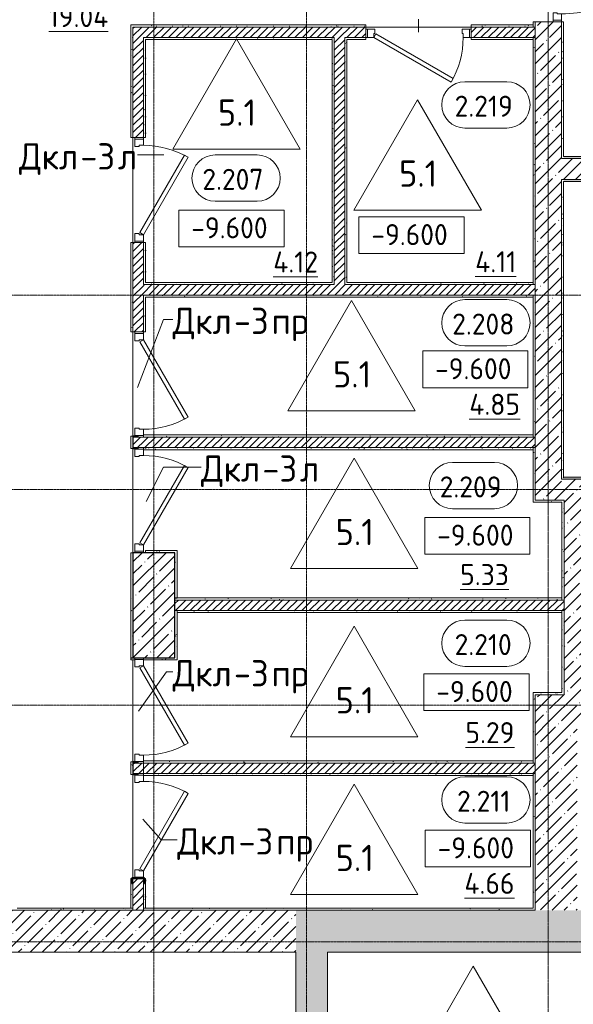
# Model space of a CAD drawing. Header units: millimetres. Extents: x -4136 to 63268, y -10605 to 130973.
# Tile 35 of 47: x 3174 to 8437, y 80105 to 89470. Entities that reach past the tile are written whole.
import ezdxf

# ---------------------------------------------------------------- set-up
doc = ezdxf.new("R2010")
doc.units = ezdxf.units.MM
doc.linetypes.add('4_ Штрихпунктир_ 10 х 2 мм', pattern=[14, 10, -2, 0, -2])
for name, color, linetype, lineweight in [('A-AREA-IDEN', 7, 'Continuous', 5), ('A-DOOR', 7, 'Continuous', 13), ('A-DOOR-FRAM', 7, 'Continuous', 13), ('A-DOOR-IDEN', 7, 'Continuous', 5), ('A-FLOR', 7, 'Continuous', 13), ('A-FLOR-IDEN', 7, 'Continuous', 5), ('A-WALL', 7, 'Continuous', 13), ('A-WALL-PATT', 7, 'Continuous', 13), ('G-ANNO-DIMS', 7, 'Continuous', 5), ('I-WALL', 7, 'Continuous', 13), ('S-COLS', 7, 'Continuous', 25), ('S-GRID', 7, 'Continuous', 5)]:
    doc.layers.add(name, color=color, linetype=linetype, lineweight=lineweight)
doc.styles.add('GOST Common_2', font='GOST_Common.ttf', dxfattribs={"height": 250})
doc.styles.add('GOST Common_3', font='GOST_Common.ttf', dxfattribs={"height": 200})
pattern_1 = [(0, (0, 0), (203.2, 50.8), [3.353, -149.047, 3.353, -149.047, -812.8]), (0, (0, 0), (203.2, 50.8), [-304.8, 3.353, -301.447, 3.353, -149.047, -355.6]), (0, (0, 0), (203.2, 50.8), [-762, 3.353, -98.247, 3.353, -250.647]), (120, (76.2, 25.4), (-145.59409, 150.576362), [3.353, -149.047, 3.353, -149.047, -812.8]), (120, (76.2, 25.4), (-145.59409, 150.576362), [-304.8, 3.353, -301.447, 3.353, -149.047, -355.6]), (120, (76.2, 25.4), (-145.59409, 150.576362), [-762, 3.353, -98.247, 3.353, -250.647]), (240, (101.6, 127), (-57.60591, -201.376362), [3.353, -149.047, 3.353, -149.047, -812.8]), (240, (101.6, 127), (-57.60591, -201.376362), [-304.8, 3.353, -301.447, 3.353, -149.047, -355.6]), (240, (101.6, 127), (-57.60591, -201.376362), [-762, 3.353, -98.247, 3.353, -250.647])]
pattern_2 = [(45, (0, 0), (-35.35534, 35.35534), [])]
pattern_3 = [(45, (0, 0), (-114.04925, 114.04925), []), (45, (114.05, 0), (-114.04925, 114.04925), [201.612, -40.322, 3.353, -36.97])]

# ---------------------------------------------------------------- blocks, each defined once
blk = doc.blocks.new('Наметкина 10_РД_АР_П_Отделка_R21_rvt-1--02_Подвал_МП_часть А')
at = {"layer": 'A-WALL-PATT', "lineweight": 5}
h = blk.add_hatch(dxfattribs=at)
h.set_pattern_fill('FP_16', color=256, style=0, pattern_type=2)
h.set_pattern_definition(pattern_1)
h.paths.add_polyline_path([(8345, 88150), (8345, 89450), (8325, 89450), (8325, 88150)])
h.paths.add_polyline_path([(8325, 90750), (8345, 90750), (8345, 90950), (8325, 90950)])
h = blk.add_hatch(dxfattribs=at)
h.set_pattern_fill('FP_16', color=256, style=0, pattern_type=2)
h.set_pattern_definition(pattern_1)
h.paths.add_polyline_path([(8055, 89400), (8075, 89400), (8075, 89450), (8055, 89450)])
h.paths.add_polyline_path([(8075, 90750), (8075, 90930), (8055, 90930), (8055, 90750)])
h = blk.add_hatch(dxfattribs=at)
h.set_pattern_fill('FP_16', color=256, style=0, pattern_type=2)
h.set_pattern_definition(pattern_1)
h.paths.add_polyline_path([(4248.4, 85390), (4248.4, 85510), (4230, 85510), (4230, 85390)])
h.paths.add_polyline_path([(4230, 86500), (4250, 86500), (4250, 87350), (4230, 87350)])
h.paths.add_polyline_path([(4230, 88350), (4250, 88350), (4250, 89420), (4230, 89420)])
h = blk.add_hatch(dxfattribs=at)
h.set_pattern_fill('FP_16', color=256, style=0, pattern_type=2)
h.set_pattern_definition(pattern_1)
h.paths.add_polyline_path([(6465, 89400), (6465, 89420), (4250, 89420), (4250, 89400), (6262.6, 89400)])
h.paths.add_polyline_path([(8055, 89400), (8055, 89420), (7465, 89420), (7465, 89400), (7982.9, 89400)])
h = blk.add_hatch(dxfattribs=at)
h.set_pattern_fill('FP_16', color=256, style=0, pattern_type=2)
h.set_pattern_definition(pattern_1)
h.paths.add_polyline_path([(6145, 89280), (6165, 89280), (6165, 89300), (4350, 89300), (4350, 89280), (4542.2, 89280)])
h = blk.add_hatch(dxfattribs=at)
h.set_pattern_fill('FP_16', color=256, style=0, pattern_type=2)
h.set_pattern_definition(pattern_1)
h.paths.add_polyline_path([(4370, 86970), (4370, 87350), (4350, 87350), (4350, 86970)])
h.paths.add_polyline_path([(4350, 88350), (4370, 88350), (4370, 89280), (4350, 89280)])
h = blk.add_hatch(dxfattribs=at)
h.set_pattern_fill('FP_16', color=256, style=0, pattern_type=2)
h.set_pattern_definition(pattern_1)
h.paths.add_polyline_path([(6165, 86970), (6165, 89280), (6145, 89280), (6145, 86970)])
h = blk.add_hatch(dxfattribs=at)
h.set_pattern_fill('FP_16', color=256, style=0, pattern_type=2)
h.set_pattern_definition(pattern_1)
h.paths.add_polyline_path([(6465, 89280), (6465, 89300), (6265, 89300), (6265, 89280), (6285, 89280)])
h.paths.add_polyline_path([(8055, 89280), (8055, 89300), (7465, 89300), (7465, 89280), (7982.9, 89280)])
h = blk.add_hatch(dxfattribs=at)
h.set_pattern_fill('FP_16', color=256, style=0, pattern_type=2)
h.set_pattern_definition(pattern_1)
h.paths.add_polyline_path([(6285, 86970), (6285, 89280), (6265, 89280), (6265, 86970)])
h = blk.add_hatch(dxfattribs=at)
h.set_pattern_fill('FP_16', color=256, style=0, pattern_type=2)
h.set_pattern_definition(pattern_1)
h.paths.add_polyline_path([(8075, 86950), (8075, 89300), (8055, 89300), (8055, 86950)])
h = blk.add_hatch(dxfattribs=at)
h.set_pattern_fill('FP_16', color=256, style=0, pattern_type=2)
h.set_pattern_definition(pattern_1)
h.paths.add_polyline_path([(17175, 88150), (17175, 88170), (14785.6, 88170), (14785.6, 88150)])
h.paths.add_polyline_path([(13144, 88150), (14200, 88150), (14200, 88170), (10750, 88170), (10750, 88150)])
h.paths.add_polyline_path([(8345, 88150), (9450, 88150), (9450, 88170), (8345, 88170)])
h = blk.add_hatch(dxfattribs=at)
h.set_pattern_fill('FP_16', color=256, style=0, pattern_type=2)
h.set_pattern_definition(pattern_1)
h.paths.add_polyline_path([(8345, 85100), (8345, 87950), (8325, 87950), (8325, 85100)])
h = blk.add_hatch(dxfattribs=at)
h.set_pattern_fill('FP_16', color=256, style=0, pattern_type=2)
h.set_pattern_definition(pattern_1)
h.paths.add_polyline_path([(17425, 87930), (17425, 87950), (10750, 87950), (10750, 87930), (16584.7, 87930)])
h.paths.add_polyline_path([(9450, 87930), (9450, 87950), (8345, 87950), (8345, 87930)])
h = blk.add_hatch(dxfattribs=at)
h.set_pattern_fill('FP_16', color=256, style=0, pattern_type=2)
h.set_pattern_definition(pattern_1)
h.paths.add_polyline_path([(4350, 86950), (6165, 86950), (6165, 86970), (4350, 86970)])
h = blk.add_hatch(dxfattribs=at)
h.set_pattern_fill('FP_16', color=256, style=0, pattern_type=2)
h.set_pattern_definition(pattern_1)
h.paths.add_polyline_path([(8055, 86950), (8055, 86970), (6265, 86970), (6265, 86950), (7982.9, 86950)])
h = blk.add_hatch(dxfattribs=at)
h.set_pattern_fill('FP_16', color=256, style=0, pattern_type=2)
h.set_pattern_definition(pattern_1)
h.paths.add_polyline_path([(8055, 86830), (8055, 86850), (4350, 86850), (4350, 86830), (7982.9, 86830)])
h = blk.add_hatch(dxfattribs=at)
h.set_pattern_fill('FP_16', color=256, style=0, pattern_type=2)
h.set_pattern_definition(pattern_1)
h.paths.add_polyline_path([(4370, 86500), (4370, 86830), (4350, 86830), (4350, 86500)])
h = blk.add_hatch(dxfattribs=at)
h.set_pattern_fill('FP_16', color=256, style=0, pattern_type=2)
h.set_pattern_definition(pattern_1)
h.paths.add_polyline_path([(8075, 85500), (8075, 86850), (8055, 86850), (8055, 85500)])
h = blk.add_hatch(dxfattribs=at)
h.set_pattern_fill('FP_16', color=256, style=0, pattern_type=2)
h.set_pattern_definition(pattern_1)
h.paths.add_polyline_path([(8055, 85500), (8055, 85520), (4350, 85520), (4350, 85500), (7982.9, 85500)])
h = blk.add_hatch(dxfattribs=at)
h.set_pattern_fill('FP_16', color=256, style=0, pattern_type=2)
h.set_pattern_definition(pattern_1)
h.paths.add_polyline_path([(4370, 85380), (4370, 85400), (4350, 85400), (4350, 85380)])
h = blk.add_hatch(dxfattribs=at)
h.set_pattern_fill('FP_16', color=256, style=0, pattern_type=2)
h.set_pattern_definition(pattern_1)
h.paths.add_polyline_path([(8055, 85380), (8055, 85400), (4370, 85400), (4370, 85380), (7982.9, 85380)])
h = blk.add_hatch(dxfattribs=at)
h.set_pattern_fill('FP_16', color=256, style=0, pattern_type=2)
h.set_pattern_definition(pattern_1)
h.paths.add_polyline_path([(8075, 84880), (8075, 85400), (8055, 85400), (8055, 84880)])
h = blk.add_hatch(dxfattribs=at)
h.set_pattern_fill('FP_16', color=256, style=0, pattern_type=2)
h.set_pattern_definition(pattern_1)
h.paths.add_polyline_path([(14855, 85100), (14855, 85120), (13930, 85120), (13930, 85100)])
h.paths.add_polyline_path([(15955, 85100), (16750, 85100), (16750, 85120), (15955, 85120)])
h.paths.add_polyline_path([(10805, 85100), (10805, 85120), (9880, 85120), (9880, 85100)])
h.paths.add_polyline_path([(11905, 85100), (12830, 85100), (12830, 85120), (11905, 85120)])
h.paths.add_polyline_path([(8345, 85100), (8780, 85100), (8780, 85120), (8345, 85120)])
h = blk.add_hatch(dxfattribs=at)
h.set_pattern_fill('FP_16', color=256, style=0, pattern_type=2)
h.set_pattern_definition(pattern_1)
h.paths.add_polyline_path([(8330, 84880), (8330, 84900), (8075, 84900), (8075, 84880)])
h = blk.add_hatch(dxfattribs=at)
h.set_pattern_fill('FP_16', color=256, style=0, pattern_type=2)
h.set_pattern_definition(pattern_1)
h.paths.add_polyline_path([(8350, 83950), (8350, 84900), (8330, 84900), (8330, 83950)])
h = blk.add_hatch(dxfattribs=at)
h.set_pattern_fill('FP_16', color=256, style=0, pattern_type=2)
h.set_pattern_definition(pattern_1)
h.paths.add_polyline_path([(4250, 83400), (4250, 84400), (4230, 84400), (4230, 83400)])
h = blk.add_hatch(dxfattribs=at)
h.set_pattern_fill('FP_16', color=256, style=0, pattern_type=2)
h.set_pattern_definition(pattern_1)
h.paths.add_polyline_path([(4650, 84400), (4650, 84420), (4370, 84420), (4370, 84400), (4542.2, 84400)])
h = blk.add_hatch(dxfattribs=at)
h.set_pattern_fill('FP_16', color=256, style=0, pattern_type=2)
h.set_pattern_definition(pattern_1)
h.paths.add_polyline_path([(4670, 83970), (4670, 84420), (4650, 84420), (4650, 83970)])
h = blk.add_hatch(dxfattribs=at)
h.set_pattern_fill('FP_16', color=256, style=0, pattern_type=2)
h.set_pattern_definition(pattern_1)
h.paths.add_polyline_path([(8330, 83950), (8330, 83970), (4650, 83970), (4650, 83950), (7982.9, 83950)])
h = blk.add_hatch(dxfattribs=at)
h.set_pattern_fill('FP_16', color=256, style=0, pattern_type=2)
h.set_pattern_definition(pattern_1)
h.paths.add_polyline_path([(4670, 83380), (4670, 83850), (4650, 83850), (4650, 83380)])
h = blk.add_hatch(dxfattribs=at)
h.set_pattern_fill('FP_16', color=256, style=0, pattern_type=2)
h.set_pattern_definition(pattern_1)
h.paths.add_polyline_path([(8330, 83830), (8330, 83850), (4670, 83850), (4670, 83830), (7982.9, 83830)])
h = blk.add_hatch(dxfattribs=at)
h.set_pattern_fill('FP_16', color=256, style=0, pattern_type=2)
h.set_pattern_definition(pattern_1)
h.paths.add_polyline_path([(8350, 83070), (8350, 83850), (8330, 83850), (8330, 83070)])
h = blk.add_hatch(dxfattribs=at)
h.set_pattern_fill('FP_16', color=256, style=0, pattern_type=2)
h.set_pattern_definition(pattern_1)
h.paths.add_polyline_path([(4270, 83380), (4270, 83385), (4350, 83385), (4350, 83380), (4650, 83380), (4650, 83400), (4230, 83400), (4230, 83380)])
h = blk.add_hatch(dxfattribs=at)
h.set_pattern_fill('FP_16', color=256, style=0, pattern_type=2)
h.set_pattern_definition(pattern_1)
h.paths.add_polyline_path([(8075, 82400), (8075, 83070), (8055, 83070), (8055, 82400)])
h = blk.add_hatch(dxfattribs=at)
h.set_pattern_fill('FP_16', color=256, style=0, pattern_type=2)
h.set_pattern_definition(pattern_1)
h.paths.add_polyline_path([(8075, 83050), (8350, 83050), (8350, 83070), (8075, 83070)])
h = blk.add_hatch(dxfattribs=at)
h.set_pattern_fill('FP_16', color=256, style=0, pattern_type=2)
h.set_pattern_definition(pattern_1)
h.paths.add_polyline_path([(8055, 82400), (8055, 82420), (4370, 82420), (4370, 82400), (7982.9, 82400)])
h = blk.add_hatch(dxfattribs=at)
h.set_pattern_fill('FP_16', color=256, style=0, pattern_type=2)
h.set_pattern_definition(pattern_1)
h.paths.add_polyline_path([(4250, 81020), (4250, 81299.6), (4247.8, 81294.3), (4247.8, 81259.1), (4246.5, 81255.9), (4243.3, 81254.6), (4240, 81254.6), (4240, 81300), (4230, 81300), (4230, 81020), (4247.8, 81020)])
h.paths.add_polyline_path([(4248.4, 82290), (4248.4, 82410), (4230, 82410), (4230, 82290)])
h = blk.add_hatch(dxfattribs=at)
h.set_pattern_fill('FP_16', color=256, style=0, pattern_type=2)
h.set_pattern_definition(pattern_1)
h.paths.add_polyline_path([(8055, 82280), (8055, 82300), (4350, 82300), (4350, 82280), (7982.9, 82280)])
h = blk.add_hatch(dxfattribs=at)
h.set_pattern_fill('FP_16', color=256, style=0, pattern_type=2)
h.set_pattern_definition(pattern_1)
h.paths.add_polyline_path([(8075, 81000), (8075, 82300), (8055, 82300), (8055, 81000)])
h = blk.add_hatch(dxfattribs=at)
h.set_pattern_fill('FP_16', color=256, style=0, pattern_type=2)
h.set_pattern_definition(pattern_1)
h.paths.add_polyline_path([(4360, 81020), (4370, 81020), (4370, 81300), (4360, 81299.6), (4360, 81254.6), (4356.7, 81254.6), (4353.5, 81255.9), (4352.2, 81259.1), (4352.2, 81294.3), (4350, 81299.6), (4350, 81020), (4356.7, 81020)])
h = blk.add_hatch(dxfattribs=at)
h.set_pattern_fill('FP_16', color=256, style=0, pattern_type=2)
h.set_pattern_definition(pattern_1)
h.paths.add_polyline_path([(4250, 81000), (4250, 81020), (3150, 81020), (3150, 81000), (3682, 81000)])
h = blk.add_hatch(dxfattribs=at)
h.set_pattern_fill('FP_16', color=256, style=0, pattern_type=2)
h.set_pattern_definition(pattern_1)
h.paths.add_polyline_path([(8055, 81000), (8055, 81020), (4350, 81020), (4350, 81000), (6262.6, 81000)])
at = {"layer": 'A-WALL'}
for p, q in [((8075, 89450), (8055, 89450)), ((8055, 89450), (8055, 89400)), ((8075, 89400), (8075, 89450)), ((8325, 89450), (8325, 88150)), ((8345, 89450), (8325, 89450)), ((8345, 88170), (8345, 89450)), ((4250, 89420), (4230, 89420)), ((4230, 89420), (4230, 88350)), ((6465, 89420), (4250, 89420)), ((4250, 88350), (4250, 89400)), ((4250, 89400), (6465, 89400)), ((6465, 89400), (6465, 89420)), ((8055, 89420), (7465, 89420)), ((7465, 89420), (7465, 89400)), ((7465, 89400), (8055, 89400)), ((8055, 89400), (8055, 89420)), ((8055, 89400), (8075, 89400)), ((6165, 89300), (4350, 89300)), ((4350, 89300), (4350, 89280)), ((4350, 89280), (4350, 88350)), ((4370, 88350), (4370, 89280)), ((4370, 89280), (6145, 89280)), ((6145, 89280), (6145, 86970)), ((6165, 89280), (6165, 89300)), ((6165, 86970), (6165, 89280)), ((6465, 89300), (6265, 89300)), ((6265, 89300), (6265, 89280)), ((6265, 89280), (6265, 86970)), ((6285, 89280), (6465, 89280)), ((6285, 86970), (6285, 89280)), ((6465, 89280), (6465, 89300)), ((8055, 89300), (7465, 89300)), ((7465, 89300), (7465, 89280)), ((7465, 89280), (8055, 89280)), ((8055, 89280), (8055, 89300)), ((8075, 89300), (8055, 89300)), ((8055, 89300), (8055, 86950)), ((8075, 86950), (8075, 89300)), ((4230, 88350), (4250, 88350)), ((4350, 88350), (4370, 88350)), ((8325, 88150), (8345, 88150)), ((9450, 88170), (8345, 88170)), ((8345, 88150), (9450, 88150)), ((8325, 87950), (8325, 85100)), ((8345, 87950), (8325, 87950)), ((9450, 87950), (8345, 87950)), ((8345, 87930), (9450, 87930)), ((8345, 85120), (8345, 87930)), ((4250, 87350), (4230, 87350)), ((4230, 87350), (4230, 86500)), ((4250, 86500), (4250, 87350)), ((4350, 87350), (4350, 86970)), ((4370, 87350), (4350, 87350)), ((4370, 86970), (4370, 87350)), ((4350, 86970), (4350, 86950)), ((4350, 86950), (6165, 86950)), ((6145, 86970), (4370, 86970)), ((6165, 86950), (6165, 86970)), ((6265, 86970), (6265, 86950)), ((6265, 86950), (8055, 86950)), ((8055, 86970), (6285, 86970)), ((8055, 86950), (8055, 86970)), ((8055, 86950), (8075, 86950)), ((8055, 86850), (4350, 86850)), ((4350, 86850), (4350, 86830)), ((4350, 86830), (4350, 86500)), ((4370, 86830), (8055, 86830)), ((4370, 86500), (4370, 86830)), ((8055, 86830), (8055, 86850)), ((8075, 86850), (8055, 86850)), ((8055, 86850), (8055, 85500)), ((8075, 85500), (8075, 86850)), ((4230, 86500), (4250, 86500)), ((4350, 86500), (4370, 86500)), ((4248.4, 85510), (4230, 85510)), ((4230, 85510), (4230, 85390)), ((8055, 85520), (4350, 85520)), ((4350, 85515), (4350, 85500)), ((8055, 85500), (8055, 85520)), ((4350, 85500), (8055, 85500)), ((8055, 85500), (8075, 85500)), ((4230, 85390), (4248.4, 85390)), ((4350, 85400), (4350, 85385)), ((4370, 85400), (4350, 85400)), ((4350, 85380), (4370, 85380)), ((8055, 85400), (4370, 85400)), ((4370, 85380), (8055, 85380)), ((8075, 85400), (8055, 85400)), ((8055, 85400), (8055, 84880)), ((8055, 85380), (8055, 85400)), ((8075, 84900), (8075, 85400)), ((8325, 85100), (8345, 85100)), ((8780, 85120), (8345, 85120)), ((8345, 85100), (8780, 85100)), ((8055, 84880), (8075, 84880)), ((8330, 84900), (8075, 84900)), ((8075, 84880), (8330, 84880)), ((8350, 84900), (8330, 84900)), ((8330, 84880), (8330, 83950)), ((8350, 83950), (8350, 84900)), ((4250, 84400), (4230, 84400)), ((4230, 84400), (4230, 83400)), ((4250, 83400), (4250, 84400)), ((4650, 84420), (4370, 84420)), ((4370, 84420), (4370, 84400)), ((4370, 84400), (4650, 84400)), ((4670, 84420), (4650, 84420)), ((4650, 84400), (4650, 83970)), ((4670, 83970), (4670, 84420)), ((4650, 83970), (4650, 83950)), ((4650, 83950), (8330, 83950)), ((8330, 83970), (4670, 83970)), ((8330, 83950), (8330, 83970)), ((8330, 83950), (8350, 83950)), ((4650, 83850), (4650, 83400)), ((4670, 83850), (4650, 83850)), ((8330, 83850), (4670, 83850)), ((4670, 83850), (4670, 83830)), ((4670, 83380), (4670, 83850)), ((4670, 83830), (8330, 83830)), ((8330, 83830), (8330, 83850)), ((8350, 83850), (8330, 83850)), ((8330, 83850), (8330, 83070)), ((8350, 83070), (8350, 83850)), ((4230, 83400), (4230, 83380)), ((4230, 83380), (4270, 83380)), ((4650, 83400), (4250, 83400)), ((4350, 83380), (4650, 83380)), ((4650, 83380), (4670, 83380)), ((8075, 83070), (8055, 83070)), ((8055, 83070), (8055, 82400)), ((8330, 83070), (8075, 83070)), ((8350, 83050), (8350, 83070)), ((8075, 82400), (8075, 83050)), ((8075, 83050), (8350, 83050)), ((4370, 82420), (4350, 82420)), ((4350, 82415), (4350, 82400)), ((8055, 82420), (4370, 82420)), ((8055, 82400), (8055, 82420)), ((4248.4, 82410), (4230, 82410)), ((4230, 82410), (4230, 82290)), ((4350, 82400), (4370, 82400)), ((4370, 82400), (8055, 82400)), ((8055, 82400), (8075, 82400)), ((4230, 82290), (4248.4, 82290)), ((8055, 82300), (4350, 82300)), ((4350, 82300), (4350, 82285)), ((4350, 82280), (8055, 82280)), ((8055, 82280), (8055, 82300)), ((8075, 82300), (8055, 82300)), ((8055, 82300), (8055, 81020)), ((8075, 81000), (8075, 82300)), ((4240, 81300), (4230, 81300)), ((4230, 81300), (4230, 81020)), ((4250, 81020), (4250, 81299.6)), ((4350, 81299.6), (4350, 81020)), ((4370, 81300), (4360, 81300)), ((4370, 81020), (4370, 81300)), ((4250, 81020), (3150, 81020)), ((4230, 81020), (4250, 81020)), ((4250, 81000), (4250, 81020)), ((4350, 81020), (4370, 81020)), ((8055, 81020), (4350, 81020)), ((4350, 81020), (4350, 81000)), ((3150, 81000), (4250, 81000)), ((4350, 81000), (8055, 81000)), ((8055, 81000), (8075, 81000))]:
    blk.add_line(p, q, dxfattribs=at)
at = {"layer": 'A-WALL', "lineweight": 25}
for p, q in [((4650, 83970), (4670, 83970)), ((4230, 83400), (4250, 83400))]:
    blk.add_line(p, q, dxfattribs=at)
blk = doc.blocks.new('АР_Дверь однопольная - 1000х2100h_850__Кладовая-4627047--02_Подвал_МП_часть А')
at = {"layer": 'A-DOOR'}
for p, q in [((-311.1, 475), (-331.1, 440.4)), ((425, 50), (-311.1, 475)), ((-331.1, 440.4), (405, 15.4)), ((405, 15.4), (425, 50))]:
    blk.add_line(p, q, dxfattribs=at)
at = {"layer": 'A-DOOR', "lineweight": 5}
blk.add_arc((425, 50), 850, 150, 180, dxfattribs=at)
at = {"layer": 'A-DOOR-FRAM'}
for p, q in [((-485, 50), (-500, 50)), ((-425, 50), (-485, 50)), ((-485, 50), (-485, -30)), ((-425, 10), (-425, 50)), ((-415, 10), (-425, 10)), ((-415, -30), (-415, 10)), ((425, 10), (415, 10)), ((415, 10), (415, -30)), ((485, 50), (425, 50)), ((425, 50), (425, 10)), ((485, -30), (485, 50)), ((485, 50), (500, 50)), ((-485, -30), (-500, -30)), ((-485, -30), (-415, -30)), ((415, -30), (485, -30)), ((485, -30), (500, -30))]:
    blk.add_line(p, q, dxfattribs=at)
blk = doc.blocks.new('АР_Дверь однопольная - 1000х2100h_850__Кладовая-5767312--02_Подвал_МП_часть А')
at = {"layer": 'A-DOOR'}
for p, q in [((311.1, 475), (-425, 50)), ((331.1, 440.4), (311.1, 475)), ((-405, 15.4), (331.1, 440.4)), ((-425, 50), (-405, 15.4))]:
    blk.add_line(p, q, dxfattribs=at)
at = {"layer": 'A-DOOR', "lineweight": 5}
blk.add_arc((-425, 50), 850, 360, 30, dxfattribs=at)
at = {"layer": 'A-DOOR-FRAM'}
for p, q in [((-485, 50), (-500, 50)), ((-425, 50), (-485, 50)), ((-485, 50), (-485, -30)), ((-425, 10), (-425, 50)), ((-415, 10), (-425, 10)), ((-415, -30), (-415, 10)), ((425, 10), (415, 10)), ((415, 10), (415, -30)), ((485, 50), (425, 50)), ((425, 50), (425, 10)), ((485, -30), (485, 50)), ((485, 50), (500, 50)), ((-485, -30), (-500, -30)), ((-485, -30), (-415, -30)), ((415, -30), (485, -30)), ((485, -30), (500, -30))]:
    blk.add_line(p, q, dxfattribs=at)
blk = doc.blocks.new('АР_Дверь однопольная - 1000х2100h_850__Кладовая-5767376--02_Подвал_МП_часть А')
at = {"layer": 'A-DOOR'}
for p, q in [((-311.1, 475), (-331.1, 440.4)), ((425, 50), (-311.1, 475)), ((-331.1, 440.4), (405, 15.4)), ((405, 15.4), (425, 50))]:
    blk.add_line(p, q, dxfattribs=at)
at = {"layer": 'A-DOOR', "lineweight": 5}
blk.add_arc((425, 50), 850, 150, 180, dxfattribs=at)
at = {"layer": 'A-DOOR-FRAM'}
for p, q in [((-485, 50), (-500, 50)), ((-425, 50), (-485, 50)), ((-485, 50), (-485, -30)), ((-425, 10), (-425, 50)), ((-415, 10), (-425, 10)), ((-415, -30), (-415, 10)), ((425, 10), (415, 10)), ((415, 10), (415, -30)), ((485, 50), (425, 50)), ((425, 50), (425, 10)), ((485, -30), (485, 50)), ((485, 50), (500, 50)), ((-485, -30), (-500, -30)), ((-485, -30), (-415, -30)), ((415, -30), (485, -30)), ((485, -30), (500, -30))]:
    blk.add_line(p, q, dxfattribs=at)
blk = doc.blocks.new('АР_Дверь однопольная - 1000х2100h_850__Кладовая-5774567--02_Подвал_МП_часть А')
at = {"layer": 'A-DOOR'}
for p, q in [((311.1, 475), (-425, 50)), ((331.1, 440.4), (311.1, 475)), ((-405, 15.4), (331.1, 440.4)), ((-425, 50), (-405, 15.4))]:
    blk.add_line(p, q, dxfattribs=at)
at = {"layer": 'A-DOOR', "lineweight": 5}
blk.add_arc((-425, 50), 850, 360, 30, dxfattribs=at)
at = {"layer": 'A-DOOR-FRAM'}
for p, q in [((-485, 50), (-500, 50)), ((-425, 50), (-485, 50)), ((-485, 50), (-485, -30)), ((-425, 10), (-425, 50)), ((-415, 10), (-425, 10)), ((-415, -30), (-415, 10)), ((425, 10), (415, 10)), ((415, 10), (415, -30)), ((485, 50), (425, 50)), ((425, 50), (425, 10)), ((485, -30), (485, 50)), ((485, 50), (500, 50)), ((-485, -30), (-500, -30)), ((-485, -30), (-415, -30)), ((415, -30), (485, -30)), ((485, -30), (500, -30))]:
    blk.add_line(p, q, dxfattribs=at)
blk = doc.blocks.new('АР_Дверь однопольная - 1000х2100h_850__Кладовая-4711580--02_Подвал_МП_часть А')
at = {"layer": 'A-DOOR'}
for p, q in [((-311.1, 475), (-331.1, 440.4)), ((425, 50), (-311.1, 475)), ((-331.1, 440.4), (405, 15.4)), ((405, 15.4), (425, 50))]:
    blk.add_line(p, q, dxfattribs=at)
at = {"layer": 'A-DOOR', "lineweight": 5}
blk.add_arc((425, 50), 850, 150, 180, dxfattribs=at)
at = {"layer": 'A-DOOR-FRAM'}
for p, q in [((-485, 50), (-500, 50)), ((-425, 50), (-485, 50)), ((-485, 50), (-485, -30)), ((-425, 10), (-425, 50)), ((-415, 10), (-425, 10)), ((-415, -30), (-415, 10)), ((425, 10), (415, 10)), ((415, 10), (415, -30)), ((485, 50), (425, 50)), ((425, 50), (425, 10)), ((485, -30), (485, 50)), ((485, 50), (500, 50)), ((-485, -30), (-500, -30)), ((-485, -30), (-415, -30)), ((415, -30), (485, -30)), ((485, -30), (500, -30))]:
    blk.add_line(p, q, dxfattribs=at)
blk = doc.blocks.new('АР_Дверь однопольная - 1300х2100h_лест__лифт_ холл-4726085--02_Подвал_МП_часть А')
at = {"layer": 'A-DOOR'}
for p, q in [((420.9, 700), (-575, 125)), ((-555, 90.4), (440.9, 665.4)), ((440.9, 665.4), (420.9, 700)), ((-575, 125), (-555, 90.4))]:
    blk.add_line(p, q, dxfattribs=at)
at = {"layer": 'A-DOOR', "lineweight": 5}
blk.add_arc((-575, 125), 1150, 360, 30, dxfattribs=at)
at = {"layer": 'A-DOOR-FRAM'}
for p, q in [((-635, 125), (-650, 125)), ((-575, 125), (-635, 125)), ((-635, 125), (-635, 45)), ((-575, 85), (-575, 125)), ((635, 125), (575, 125)), ((575, 125), (575, 85)), ((635, 45), (635, 125)), ((635, 125), (650, 125)), ((-635, 45), (-650, 45)), ((-635, 45), (-565, 45)), ((-565, 85), (-575, 85)), ((-565, 45), (-565, 85)), ((575, 85), (565, 85)), ((565, 85), (565, 45)), ((565, 45), (635, 45)), ((635, 45), (650, 45))]:
    blk.add_line(p, q, dxfattribs=at)
blk = doc.blocks.new('АР_Фахверк_ _Швеллер полки параллельные_ - 12П-5787732--02_Подвал_МП_часть А')
at = {"layer": 'S-COLS'}
blk.add_hatch(color=256, dxfattribs=at).paths.add_polyline_path([(35.4, -60), (35.4, -56.7), (34.1, -53.5), (30.9, -52.2), (-4.3, -52.2), (-9.6, -50), (-11.8, -44.7), (-11.8, 44.7), (-9.6, 50), (-4.3, 52.2), (30.9, 52.2), (34.1, 53.5), (35.4, 56.7), (35.4, 60), (-16.6, 60), (-16.6, -60)])
for p, q in [((35.4, 60), (-16.6, 60)), ((-16.6, 60), (-16.6, -60)), ((-11.8, -44.7), (-11.8, 44.7)), ((-4.3, 52.2), (30.9, 52.2)), ((35.4, 56.7), (35.4, 60)), ((-16.6, -60), (35.4, -60)), ((30.9, -52.2), (-4.3, -52.2)), ((35.4, -60), (35.4, -56.7))]:
    blk.add_line(p, q, dxfattribs=at)
for centre, radius, start, end in [((-4.3, 44.7), 7.5, 90, 180), ((30.9, 56.7), 4.5, 270, 360), ((-4.3, -44.7), 7.5, 180, 270), ((30.9, -56.7), 4.5, 360, 90)]:
    blk.add_arc(centre, radius, start, end, dxfattribs=at)
blk = doc.blocks.new('Марка помещения _Номер_ - 2 мм-68851--02_Подвал_МП_часть А')
at = {"layer": 'A-AREA-IDEN'}
for p, q in [((-2.027, 2.21), (1.973, 2.21)), ((-2.027, -2.19), (1.973, -2.19))]:
    blk.add_line(p, q, dxfattribs=at)
for centre, start, end in [((-2.027, 0.01), 90, 270), ((1.973, 0.01), 270, 90)]:
    blk.add_arc(centre, 2.2, start, end, dxfattribs=at)
blk = doc.blocks.new('Марка полов - Марка полов-4106608--02_Подвал_МП_часть А')
at = {"layer": 'A-FLOR-IDEN'}
for p, q in [((0, 7), (-6.062, -3.5)), ((6.062, -3.5), (0, 7)), ((-6.062, -3.5), (6.062, -3.5))]:
    blk.add_line(p, q, dxfattribs=at)
blk = doc.blocks.new('Высотные отметки - Frame_2-749557--02_Подвал_МП_часть А')
at = {"layer": 'G-ANNO-DIMS'}
for p, q in [((-5, 3.5), (-5, 0)), ((5, 3.5), (-5, 3.5)), ((5, 0), (5, 3.5)), ((-5, 0), (5, 0))]:
    blk.add_line(p, q, dxfattribs=at)

msp = doc.modelspace()

# ---------------------------------------------------------------- hatches: boundary and pattern name
at = {"layer": 'A-WALL-PATT', "lineweight": 5}
h = msp.add_hatch(dxfattribs=at)
h.set_pattern_fill('FP_3', color=256, style=0, pattern_type=2)
h.set_pattern_definition(pattern_3)
h.paths.add_polyline_path([(8325, 84900), (8325, 89450), (8075, 89450), (8075, 84900)])
h.paths.add_polyline_path([(8325, 90750), (8325, 90950), (8075, 90950), (8075, 90750)])
h = msp.add_hatch(dxfattribs=at)
h.set_pattern_fill('FP_2', color=256, style=0, pattern_type=2)
h.set_pattern_definition(pattern_2)
h.paths.add_polyline_path([(4260.7, 85400), (4350, 85400), (4350, 85500), (4255.395332, 85500), (4253.2, 85494.7), (4253.2, 85405.3), (4255.395332, 85400)])
h.paths.add_polyline_path([(4350, 86500), (4350, 87350), (4250, 87350), (4250, 86500)])
h.paths.add_polyline_path([(4250, 88350), (4350, 88350), (4350, 89400), (4250, 89400)])
h = msp.add_hatch(dxfattribs=at)
h.set_pattern_fill('FP_2', color=256, style=0, pattern_type=2)
h.set_pattern_definition(pattern_2)
h.paths.add_polyline_path([(7982.904873, 89300), (8075, 89300), (8075, 89400), (7465, 89400), (7465, 89300)])
h.paths.add_polyline_path([(6165, 89300), (6465, 89300), (6465, 89400), (4350, 89400), (4350, 89300), (4542.196303, 89300)])
h = msp.add_hatch(dxfattribs=at)
h.set_pattern_fill('FP_2', color=256, style=0, pattern_type=2)
h.set_pattern_definition(pattern_2)
h.paths.add_polyline_path([(6265, 86950), (6265, 89300), (6165, 89300), (6165, 86950), (6262.550588, 86950)])
h = msp.add_hatch(dxfattribs=at)
h.set_pattern_fill('FP_3', color=256, style=0, pattern_type=2)
h.set_pattern_definition(pattern_3)
h.paths.add_polyline_path([(17175, 87950), (17175, 88150), (10750, 88150), (10750, 87950), (16584.676298, 87950)])
h.paths.add_polyline_path([(8325, 87950), (9450, 87950), (9450, 88150), (8325, 88150), (8325, 88003.491563)])
h = msp.add_hatch(dxfattribs=at)
h.set_pattern_fill('FP_2', color=256, style=0, pattern_type=2)
h.set_pattern_definition(pattern_2)
h.paths.add_polyline_path([(8075, 86850), (8075, 86950), (4350, 86950), (4350, 86850), (7982.904873, 86850)])
h = msp.add_hatch(dxfattribs=at)
h.set_pattern_fill('FP_2', color=256, style=0, pattern_type=2)
h.set_pattern_definition(pattern_2)
h.paths.add_polyline_path([(8075, 85400), (8075, 85500), (4350, 85500), (4350, 85400), (7982.904873, 85400)])
h = msp.add_hatch(dxfattribs=at)
h.set_pattern_fill('FP_3', color=256, style=0, pattern_type=2)
h.set_pattern_definition(pattern_3)
h.paths.add_polyline_path([(14855, 84900), (14855, 85100), (13930, 85100), (13930, 84900), (14675, 84900)])
h.paths.add_polyline_path([(16500, 84900), (16500, 85100), (15955, 85100), (15955, 84900)])
h.paths.add_polyline_path([(8780, 84900), (8780, 85100), (8325, 85100), (8325, 84900), (8600, 84900)])
h.paths.add_polyline_path([(9880, 84900), (10805, 84900), (10805, 85100), (9880, 85100)])
h.paths.add_polyline_path([(11905, 84900), (12830, 84900), (12830, 85100), (11905, 85100)])
h = msp.add_hatch(dxfattribs=at)
h.set_pattern_fill('FP_3', color=256, style=0, pattern_type=2)
h.set_pattern_definition(pattern_3)
h.paths.add_polyline_path([(8600, 83050), (8600, 84900), (8350, 84900), (8350, 83050)])
h = msp.add_hatch(dxfattribs=at)
h.set_pattern_fill('FP_2', color=256, style=0, pattern_type=2)
h.set_pattern_definition(pattern_2)
h.paths.add_polyline_path([(8350, 83850), (8350, 83950), (4650, 83950), (4650, 83850), (7982.904873, 83850)])
h = msp.add_hatch(dxfattribs=at)
h.set_pattern_fill('FP_3', color=256, style=0, pattern_type=2)
h.set_pattern_definition(pattern_3)
h.paths.add_polyline_path([(16750, 82800), (16750, 83050), (8075, 83050), (8075, 82800), (16584.676298, 82800)])
h = msp.add_hatch(dxfattribs=at)
h.set_pattern_fill('FP_3', color=256, style=0, pattern_type=2)
h.set_pattern_definition(pattern_3)
h.paths.add_polyline_path([(8475, 81000), (8475, 82800), (8075, 82800), (8075, 81000)])
h = msp.add_hatch(dxfattribs=at)
h.set_pattern_fill('FP_2', color=256, style=0, pattern_type=2)
h.set_pattern_definition(pattern_2)
h.paths.add_polyline_path([(4250, 81000), (4350, 81000), (4349.045584, 81300), (4250, 81299.603301), (4250, 81294.3)])
h.paths.add_polyline_path([(4350, 82300), (4350, 82400), (4255.395332, 82400), (4253.2, 82394.7), (4253.2, 82305.3), (4255.395332, 82300), (4260.7, 82300)])
h = msp.add_hatch(dxfattribs=at)
h.set_pattern_fill('FP_2', color=256, style=0, pattern_type=2)
h.set_pattern_definition(pattern_2)
h.paths.add_polyline_path([(8075, 82300), (8075, 82400), (4350, 82400), (4350, 82300), (7982.904873, 82300)])
h = msp.add_hatch(dxfattribs=at)
h.set_pattern_fill('FP_3', color=256, style=0, pattern_type=2)
h.set_pattern_definition(pattern_3)
h.paths.add_polyline_path([(5800, 80600), (5800, 81000), (400, 81000), (400, 80600), (4542.196303, 80600)])
h = msp.add_hatch(dxfattribs=at)
h.set_pattern_fill('FP_3', color=256, style=0, pattern_type=2)
h.set_pattern_definition(pattern_3)
h.paths.add_polyline_path([(5800, 41224.999998), (6100, 41224.999998), (6100, 81000), (5800, 81000), (5800, 45200.838298)])
h = msp.add_hatch(dxfattribs=at)
h.set_pattern_fill('FP_3', color=256, style=0, pattern_type=2)
h.set_pattern_definition(pattern_3)
h.paths.add_polyline_path([(26575, 80600), (26575, 81000), (12850, 81000), (12850, 80600), (20025.384868, 80600)])
h.paths.add_polyline_path([(11350, 80600), (11350, 81000), (6100, 81000), (6100, 80600), (9703.259158, 80600)])
at = {"layer": 'S-COLS', "lineweight": 5}
h = msp.add_hatch(dxfattribs=at)
h.set_pattern_fill('FP_3', color=256, style=0, pattern_type=2)
h.set_pattern_definition(pattern_3)
h.paths.add_polyline_path([(4250, 83400), (4650, 83400), (4650, 84400), (4250, 84400), (4250, 83417.492999)])

# ---------------------------------------------------------------- linework, layer by layer
at = {"layer": 'A-DOOR-IDEN'}
for p, q in [((6965, 89350), (6965, 89474.896212)), ((4545.528453, 88183.993402), (4293.773841, 88183.993402)), ((4294.645307, 85970.816316), (4539.898708, 86619.187451)), ((4539.898708, 86619.187451), (4628.693558, 86619.187451)), ((4377.097971, 84885.774065), (4539.898708, 85215.038161)), ((4539.898708, 85215.038161), (4898.923428, 85215.038161)), ((4303.980905, 82894.258226), (4568.963584, 83268.141147)), ((4568.963584, 83268.141147), (4628.693558, 83268.141147)), ((4344.905791, 81866.605082), (4520.266626, 81668.281486)), ((4520.266626, 81668.281486), (4672.22647, 81668.281486))]:
    msp.add_line(p, q, dxfattribs=at)
at = {"layer": 'A-FLOR'}
for p, q in [((8325, 89450), (8325, 89465)), ((8325, 89450), (8325, 89465)), ((6465, 89400), (7465, 89400)), ((4250, 88350), (4250, 87350)), ((4250, 85510), (4250, 86500)), ((4250, 84400), (4250, 85390)), ((4250, 82410), (4250, 83380)), ((4250, 81306.6), (4250, 82290))]:
    msp.add_line(p, q, dxfattribs=at)
at = {"layer": 'A-WALL'}
for p, q in [((8325, 89450), (8075, 89450)), ((8075, 89450), (8075, 84900)), ((8325, 88150), (8325, 89450)), ((9450, 88150), (8325, 88150)), ((8325, 85100), (8325, 87950)), ((8325, 87950), (9450, 87950)), ((8780, 85100), (8325, 85100)), ((8075, 84900), (8350, 84900)), ((8350, 84900), (8350, 83050)), ((8350, 83050), (8075, 83050)), ((8075, 83050), (8075, 81000)), ((6100, 81000), (400, 81000)), ((8075, 81000), (6100, 81000)), ((400, 80600), (5800, 80600)), ((5800, 80600), (5800, 33300)), ((6100, 78800), (6100, 80600)), ((6100, 80600), (11365, 80600))]:
    msp.add_line(p, q, dxfattribs=at)
at = {"layer": 'G-ANNO-DIMS'}
msp.add_line((6908.38541, 87244.570065), (6899.769794, 87244.570065), dxfattribs=at)
at = {"layer": 'I-WALL'}
for p, q in [((4250, 89400), (4250, 88350)), ((6465, 89400), (4250, 89400)), ((6465, 89300), (6465, 89400)), ((8075, 89400), (7465, 89400)), ((7465, 89400), (7465, 89300)), ((4350, 88350), (4350, 89300)), ((4350, 89300), (6165, 89300)), ((6165, 89300), (6165, 86950)), ((6265, 89300), (6465, 89300)), ((6265, 86950), (6265, 89300)), ((7465, 89300), (8075, 89300)), ((4250, 88350), (4350, 88350)), ((4250, 87350), (4250, 86500)), ((4350, 87350), (4250, 87350)), ((4350, 86950), (4350, 87350)), ((6165, 86950), (4350, 86950)), ((8075, 86950), (6265, 86950)), ((4350, 86500), (4350, 86850)), ((4350, 86850), (8075, 86850)), ((4250, 86500), (4350, 86500)), ((8075, 85500), (4255.396699, 85500)), ((4255.396699, 85400), (8075, 85400)), ((8350, 83950), (4650, 83950)), ((4650, 83950), (4650, 83850)), ((4650, 83850), (8350, 83850)), ((4350, 82400), (4255.396699, 82400)), ((4350, 82300), (4350, 82400)), ((8075, 82400), (4350, 82400)), ((4350, 82400), (4350, 82300)), ((8075, 82300), (8075, 82400)), ((4255.396699, 82300), (4350, 82300)), ((4350, 82300), (8075, 82300)), ((4250, 81299.603301), (4250, 81000)), ((4349.045584, 81300), (4250.954416, 81300)), ((4350, 81000), (4350, 81299.603301))]:
    msp.add_line(p, q, dxfattribs=at)
at = {"layer": 'S-COLS'}
for p, q in [((4650, 84400), (4250, 84400)), ((4250, 84400), (4250, 83400)), ((4650, 83400), (4650, 84400)), ((4250, 83400), (4650, 83400))]:
    msp.add_line(p, q, dxfattribs=at)
at = {"layer": 'S-GRID', "linetype": '4_ Штрихпунктир_ 10 х 2 мм'}
for p, q in [((8200, 32645.395721), (8200, 130172.500019)), ((8200, 30488.666569), (8200, 128358.394616)), ((5900, 31375.395721), (5900, 100620.828093)), ((4450, 31375.395721), (4450, 98600)), ((38983.503377, 86850), (-2313.623038, 86850)), ((38983.503377, 85000), (-2313.623038, 85000)), ((38983.503377, 82950), (-2313.623038, 82950)), ((38983.503377, 80700), (-2313.623038, 80700)), ((38983.503377, 80700), (-2313.623038, 80700))]:
    msp.add_line(p, q, dxfattribs=at)

# ---------------------------------------------------------------- block references
at = {"lineweight": 5}
msp.add_blockref('Наметкина 10_РД_АР_П_Отделка_R21_rvt-1--02_Подвал_МП_часть А', (0, 0), dxfattribs=at)
at = {"layer": 'A-AREA-IDEN', "xscale": 99.99999999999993, "yscale": 99.99999999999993, "zscale": 99.99999999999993}
for p in [(7609.701224, 88658.461146), (5234.082797, 87962.864185), (7609.701224, 86586.420841), (7490.701224, 85037.367132), (7609.701224, 83537.523402), (7609.701224, 82047.546996)]:
    msp.add_blockref('Марка помещения _Номер_ - 2 мм-68851--02_Подвал_МП_часть А', p, dxfattribs=at)
at = {"layer": 'A-DOOR'}
for name, p, rotation in [('АР_Дверь однопольная - 1300х2100h_лест__лифт_ холл-4726085--02_Подвал_МП_часть А', (8200, 90100), 269.9999999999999), ('АР_Дверь однопольная - 1000х2100h_850__Кладовая-4711580--02_Подвал_МП_часть А', (6965, 89350), 180), ('АР_Дверь однопольная - 1000х2100h_850__Кладовая-4711580--02_Подвал_МП_часть А', (4300, 87850), 270), ('АР_Дверь однопольная - 1000х2100h_850__Кладовая-5774567--02_Подвал_МП_часть А', (4300, 86000), 270), ('АР_Дверь однопольная - 1000х2100h_850__Кладовая-5767376--02_Подвал_МП_часть А', (4300, 84900), 270), ('АР_Дверь однопольная - 1000х2100h_850__Кладовая-5767312--02_Подвал_МП_часть А', (4300, 82900), 270), ('АР_Дверь однопольная - 1000х2100h_850__Кладовая-4627047--02_Подвал_МП_часть А', (4300, 81800), 270)]:
    msp.add_blockref(name, p, dxfattribs=dict(at, rotation=rotation))
at = {"layer": 'A-FLOR-IDEN', "xscale": 99.99999999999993, "yscale": 99.99999999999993, "zscale": 99.99999999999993}
for p in [(5234.91134, 88589.420034), (6957.462813, 88008.993402), (6329.260077, 86100), (6354.150295, 84600), (6354.150295, 83000), (6354.150295, 81500), (7486.58586, 79767.563643)]:
    msp.add_blockref('Марка полов - Марка полов-4106608--02_Подвал_МП_часть А', p, dxfattribs=at)
at = {"layer": 'G-ANNO-DIMS', "xscale": 99.99999999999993, "yscale": 99.99999999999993, "zscale": 99.99999999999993}
for p in [(5187.370939, 87309.392295), (6899.769794, 87244.570065), (7505.440033, 85968.85911), (7524.990686, 84385.942217), (7517.068754, 82898.813474), (7529.696485, 81411.594869)]:
    msp.add_blockref('Высотные отметки - Frame_2-749557--02_Подвал_МП_часть А', p, dxfattribs=at)
at = {"layer": 'S-COLS'}
for p in [(4265, 85450), (4265, 82350)]:
    msp.add_blockref('АР_Фахверк_ _Швеллер полки параллельные_ - 12П-5787732--02_Подвал_МП_часть А', p, dxfattribs=at)
at = {"layer": 'S-COLS', "rotation": 269.9999999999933}
msp.add_blockref('АР_Фахверк_ _Швеллер полки параллельные_ - 12П-5787732--02_Подвал_МП_часть А', (4300, 81290), dxfattribs=at)

# ---------------------------------------------------------------- texts
at = {"layer": 'A-AREA-IDEN', "char_height": 200, "attachment_point": 1, "style": 'GOST Common_3'}
for s, insert, width in [('\\L19.04', (3450.333589, 89599.205782), 745.569375), ('2.219', (7309.187028, 88747.204328), 721.51875), ('2.207', (4910.568601, 88051.607367), 777.636875), ('\\L4.12', (5584.914048, 87265.394275), 569.198125), ('\\L4.11', (7505.032475, 87267.551934), 513.08), ('2.208', (7286.187028, 86675.164023), 777.636875), ('\\L4.85', (7448.532475, 85911.547665), 625.31625), ('2.209', (7167.187028, 85126.110313), 777.636875), ('\\L5.33', (7362.032475, 84291.681437), 585.231875), ('2.210', (7309.187028, 83626.266584), 721.51875), ('\\L5.29', (7412.032475, 82789.089289), 601.265625), ('2.211', (7332.187028, 82136.290178), 665.400625), ('\\L4.66', (7402.032475, 81355.460248), 625.31625)]:
    msp.add_mtext(s, dxfattribs=dict(at, insert=insert, width=width))
at = {"layer": 'A-DOOR-IDEN', "char_height": 250, "attachment_point": 1, "style": 'GOST Common_2'}
for s, insert, width in [('Дкл', (3168.773841, 88294.920485), 705.485), ('-3', (3750.857175, 88294.920485), 432.91125), ('\\fGOST Common|b0|i0|c204|p34|;л', (4108.044675, 88294.920485), 216.455625), ('Дкл', (4628.693558, 86730.114534), 705.485), ('-3', (5210.776891, 86730.114534), 432.91125), ('пр', (5567.964391, 86730.114534), 432.91125), ('Дкл', (4898.923428, 85325.965244), 705.485), ('-3', (5481.006762, 85325.965244), 432.91125), ('\\fGOST Common|b0|i0|c204|p34|;л', (5838.194262, 85325.965244), 216.455625), ('Дкл', (4628.693558, 83379.06823), 705.485), ('-3', (5210.776891, 83379.06823), 432.91125), ('пр', (5567.964391, 83379.06823), 432.91125), ('Дкл', (4672.22647, 81779.20857), 705.485), ('-3', (5254.309804, 81779.20857), 432.91125), ('пр', (5611.497304, 81779.20857), 432.91125)]:
    msp.add_mtext(s, dxfattribs=dict(at, insert=insert, width=width))
at = {"layer": 'A-FLOR-IDEN', "char_height": 250, "width": 456.961875, "attachment_point": 1, "style": 'GOST Common_2'}
for insert in [(5058.535057, 88711.481706), (6781.08653, 88131.055074), (6152.883794, 86222.061672), (6177.774012, 84722.061672), (6177.774012, 83122.061672), (6177.774012, 81622.061672)]:
    msp.add_mtext('5.1', dxfattribs=dict(at, insert=insert))
at = {"layer": 'G-ANNO-DIMS', "char_height": 200, "width": 917.17566319, "attachment_point": 1, "line_spacing_factor": 1.022761, "style": 'GOST Common_3'}
for insert in [(4805.214413, 87590.757956), (6517.613268, 87525.935726), (7123.283506, 86250.224771), (7142.83416, 84667.307878), (7134.912228, 83180.179134), (7147.539959, 81692.96053)]:
    msp.add_mtext('-9.600', dxfattribs=dict(at, insert=insert))

doc.saveas('drawing.dxf')
